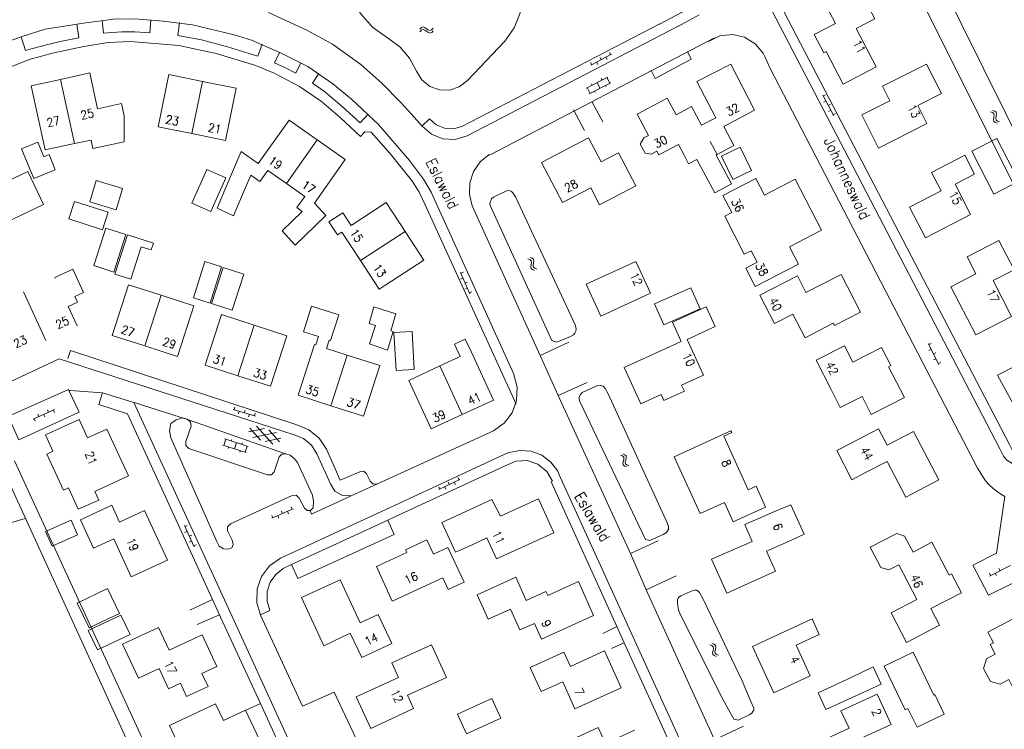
# Model space of a CAD drawing. Header units: metres. Extents: x 189705 to 199106, y 581686 to 588448.
# Tile 186 of 256: x 194724 to 194909, y 583724 to 583858. Entities that reach past the tile are written whole.
import ezdxf

# ---------------------------------------------------------------- set-up
doc = ezdxf.new("R2010")
doc.units = ezdxf.units.M
doc.layers.add('B-WA-OG-GBKN-G', color=7, linetype='Continuous', lineweight=18)
doc.styles.add('Style-STANDARD', font='STANDARD.shx')

msp = doc.modelspace()

# ---------------------------------------------------------------- linework, layer by layer
at = {"layer": 'B-WA-OG-GBKN-G'}
for p, q in [((194798.961, 583856.007), (194799.255, 583856.289)), ((194798.987, 583855.511), (194799.283, 583855.791)), ((194799.255, 583856.289), (194799.557, 583856.415)), ((194799.283, 583855.791), (194799.587, 583855.915)), ((194799.557, 583856.415), (194799.883, 583856.323)), ((194799.587, 583855.915), (194799.901, 583855.827)), ((194799.883, 583856.323), (194800.207, 583856.077)), ((194799.901, 583855.827), (194800.235, 583855.581)), ((194800.207, 583856.077), (194800.533, 583855.831)), ((194800.235, 583855.581), (194800.559, 583855.333)), ((194800.533, 583855.831), (194800.849, 583855.739)), ((194800.559, 583855.333), (194800.875, 583855.241)), ((194800.849, 583855.739), (194801.161, 583855.865)), ((194800.875, 583855.241), (194801.187, 583855.369)), ((194801.161, 583855.865), (194801.457, 583856.147)), ((194801.187, 583855.369), (194801.483, 583855.651)), ((194834.665, 583851.604), (194834.899, 583851.162)), ((194831.13, 583849.733), (194831.364, 583849.291)), ((194831.187, 583849.197), (194835.076, 583851.256)), ((194832.248, 583849.759), (194832.482, 583849.317)), ((194832.898, 583850.668), (194833.132, 583850.226)), ((194834.016, 583850.694), (194834.25, 583850.252)), ((194834.389, 583846.964), (194830.29, 583844.876)), ((194834.934, 583845.895), (194830.835, 583843.807)), ((194832.884, 583844.851), (194832.339, 583845.92)), ((194833.273, 583846.396), (194833.137, 583846.663)), ((194834.755, 583845.804), (194834.211, 583846.874)), ((194831.013, 583843.898), (194830.468, 583844.967)), ((194831.404, 583845.443), (194831.268, 583845.711)), ((194831.996, 583844.062), (194831.86, 583844.329)), ((194834.043, 583845.105), (194833.907, 583845.372)), ((194874.86, 583843.558), (194876.91, 583839.664)), ((194875.396, 583843.614), (194874.953, 583843.381)), ((194875.419, 583842.496), (194874.977, 583842.263)), ((194876.328, 583841.844), (194875.885, 583841.611)), ((194876.351, 583840.726), (194875.909, 583840.493)), ((194906.433, 583840.412), (194906.819, 583840.282)), ((194906.859, 583840.667), (194907.246, 583840.54)), ((194907.246, 583840.54), (194907.498, 583840.332)), ((194907.498, 583840.332), (194907.57, 583840)), ((194877.259, 583840.074), (194876.817, 583839.841)), ((194906.819, 583840.282), (194907.07, 583840.071)), ((194907.078, 583839.342), (194907.011, 583838.94)), ((194907.011, 583838.94), (194907.077, 583838.617)), ((194907.07, 583840.071), (194907.14, 583839.752)), ((194907.077, 583838.617), (194907.337, 583838.402)), ((194907.14, 583839.752), (194907.078, 583839.342)), ((194907.504, 583839.599), (194907.439, 583839.196)), ((194907.439, 583839.196), (194907.505, 583838.873)), ((194907.57, 583840), (194907.504, 583839.599)), ((194907.505, 583838.873), (194907.763, 583838.657)), ((194907.763, 583838.657), (194908.15, 583838.527)), ((194907.337, 583838.402), (194907.724, 583838.272)), ((194819.307, 583812.705), (194819.691, 583812.569)), ((194819.691, 583812.569), (194819.94, 583812.355)), ((194819.737, 583812.954), (194820.122, 583812.821)), ((194820.122, 583812.821), (194820.372, 583812.61)), ((194820.372, 583812.61), (194820.438, 583812.278)), ((194819.939, 583811.626), (194819.866, 583811.225)), ((194819.866, 583811.225), (194819.928, 583810.902)), ((194819.928, 583810.902), (194820.184, 583810.682)), ((194820.005, 583812.036), (194819.939, 583811.626)), ((194819.94, 583812.355), (194820.005, 583812.036)), ((194820.184, 583810.682), (194820.57, 583810.547)), ((194820.367, 583811.877), (194820.297, 583811.475)), ((194820.297, 583811.475), (194820.359, 583811.152)), ((194820.359, 583811.152), (194820.614, 583810.932)), ((194820.438, 583812.278), (194820.367, 583811.877)), ((194820.614, 583810.932), (194821, 583810.797)), ((194806.633, 583810.176), (194808.358, 583806.128)), ((194807.104, 583809.072), (194806.644, 583808.876)), ((194807.172, 583810.188), (194806.712, 583809.992)), ((194807.888, 583807.232), (194807.428, 583807.036)), ((194807.956, 583808.348), (194807.496, 583808.152)), ((194808.74, 583806.508), (194808.28, 583806.312)), ((194894.729, 583796.751), (194896.722, 583792.827)), ((194895.266, 583796.799), (194894.82, 583796.572)), ((194895.273, 583795.681), (194894.827, 583795.454)), ((194896.171, 583795.015), (194895.725, 583794.789)), ((194896.178, 583793.897), (194895.732, 583793.671)), ((194897.077, 583793.232), (194896.631, 583793.006)), ((194764.123, 583784.789), (194763.979, 583784.31)), ((194730.114, 583784.323), (194726.106, 583782.506)), ((194727.199, 583783.001), (194726.993, 583783.457)), ((194728.316, 583782.959), (194728.11, 583783.414)), ((194729.021, 583783.827), (194728.814, 583784.283)), ((194730.138, 583783.785), (194729.931, 583784.24)), ((194763.787, 583784.368), (194767.999, 583783.096)), ((194764.936, 583784.021), (194764.791, 583783.543)), ((194766.038, 583784.211), (194765.893, 583783.732)), ((194766.851, 583783.443), (194766.706, 583782.964)), ((194767.952, 583783.633), (194767.808, 583783.154)), ((194726.495, 583782.133), (194726.288, 583782.588)), ((194771.287, 583777.837), (194768.184, 583781.227)), ((194766.688, 583780.1), (194769.667, 583780.759)), ((194768.974, 583778.568), (194766.915, 583780.818)), ((194767.49, 583779.036), (194771.979, 583780.03)), ((194772.553, 583778.248), (194770.491, 583780.499)), ((194766.247, 583776.239), (194761.867, 583777.642)), ((194762.057, 583777.581), (194762.423, 583778.724)), ((194766.613, 583777.382), (194762.233, 583778.785)), ((194762.87, 583777.006), (194762.962, 583777.291)), ((194763.423, 583778.404), (194763.515, 583778.689)), ((194764.057, 583776.941), (194764.423, 583778.083)), ((194765.421, 583777.764), (194765.513, 583778.049)), ((194766.057, 583776.3), (194766.423, 583777.443)), ((194769.8, 583778.307), (194772.779, 583778.965)), ((194765.059, 583776.305), (194765.15, 583776.59)), ((194836.757, 583775.757), (194837.13, 583775.594)), ((194837.13, 583775.594), (194837.363, 583775.362)), ((194837.204, 583775.975), (194837.578, 583775.814)), ((194837.578, 583775.814), (194837.812, 583775.585)), ((194837.812, 583775.585), (194837.854, 583775.249)), ((194837.308, 583774.635), (194837.206, 583774.24)), ((194837.206, 583774.24), (194837.245, 583773.913)), ((194837.245, 583773.913), (194837.484, 583773.676)), ((194837.404, 583775.039), (194837.308, 583774.635)), ((194837.363, 583775.362), (194837.404, 583775.039)), ((194837.484, 583773.676), (194837.859, 583773.513)), ((194837.754, 583774.855), (194837.655, 583774.458)), ((194837.655, 583774.458), (194837.693, 583774.132)), ((194837.693, 583774.132), (194837.931, 583773.893)), ((194837.854, 583775.249), (194837.754, 583774.855)), ((194837.931, 583773.893), (194838.306, 583773.731)), ((194802.564, 583769.252), (194806.522, 583771.176)), ((194804.324, 583770.664), (194804.543, 583770.214)), ((194805.442, 583770.651), (194805.661, 583770.202)), ((194806.123, 583771.538), (194806.342, 583771.088)), ((194802.526, 583769.789), (194802.744, 583769.34)), ((194803.644, 583769.777), (194803.862, 583769.327)), ((194771.063, 583764.4), (194771.265, 583763.942)), ((194771.082, 583763.861), (194775.107, 583765.639)), ((194772.18, 583764.346), (194772.382, 583763.889)), ((194772.893, 583765.207), (194773.095, 583764.75)), ((194774.01, 583765.154), (194774.212, 583764.697)), ((194774.723, 583766.015), (194774.924, 583765.558)), ((194754.612, 583762.461), (194756.438, 583758.457)), ((194755.15, 583762.486), (194754.695, 583762.279)), ((194755.11, 583761.369), (194754.655, 583761.161)), ((194755.98, 583760.666), (194755.525, 583760.459)), ((194755.94, 583759.549), (194755.485, 583759.342)), ((194756.81, 583758.847), (194756.355, 583758.639)), ((194906.241, 583753.483), (194906.465, 583753.036)), ((194906.286, 583752.946), (194910.218, 583754.921)), ((194907.359, 583753.485), (194907.583, 583753.038)), ((194908.028, 583754.38), (194908.252, 583753.934)), ((194854.051, 583740.257), (194854.43, 583740.107)), ((194853.611, 583740.026), (194853.989, 583739.874)), ((194853.989, 583739.874), (194854.229, 583739.649)), ((194854.195, 583738.921), (194854.105, 583738.523)), ((194854.105, 583738.523), (194854.153, 583738.198)), ((194854.28, 583739.327), (194854.195, 583738.921)), ((194854.229, 583739.649), (194854.28, 583739.327)), ((194854.43, 583740.107), (194854.671, 583739.885)), ((194854.634, 583739.153), (194854.547, 583738.755)), ((194854.547, 583738.755), (194854.595, 583738.429)), ((194854.595, 583738.429), (194854.84, 583738.198)), ((194854.723, 583739.551), (194854.634, 583739.153)), ((194854.671, 583739.885), (194854.723, 583739.551)), ((194854.153, 583738.198), (194854.4, 583737.968)), ((194854.4, 583737.968), (194854.779, 583737.816)), ((194854.84, 583738.198), (194855.219, 583738.047))]:
    msp.add_line(p, q, dxfattribs=at)
at = {"layer": 'B-WA-OG-GBKN-G', "flags": 128}
for points in [[(194885.771, 583876.797), (194884.077, 583880.433), (194883.937, 583881.172), (194884.125, 583881.779), (194884.768, 583882.303), (194885.666, 583882.796), (194886.969, 583883.258), (194887.576, 583883.096), (194888.004, 583882.809), (194888.427, 583882.269), (194934.332, 583789.724), (194934.924, 583788.647), (194935.339, 583787.573), (194935.204, 583787.118), (194935.02, 583786.714), (194934.608, 583786.39), (194934.044, 583786.094), (194933.071, 583785.602), (194932.585, 583785.407), (194932.127, 583785.389), (194931.519, 583785.526), (194931.147, 583786.065), (194885.771, 583876.797)], [(194811.343, 583874.771), (194813.825, 583872.993), (194815.854, 583870.711), (194817.33, 583868.039), (194818.181, 583865.107), (194818.365, 583862.059), (194817.872, 583859.046), (194816.728, 583856.216), (194814.988, 583853.707)], [(194793.031, 583854.223), (194790.13, 583856.277), (194787.756, 583858.922), (194786.029, 583862.029), (194785.034, 583865.441), (194784.82, 583868.989)], [(194862.887, 583868.343), (194862.94, 583868.171), (194910.048, 583777.717), (194910.614, 583776.615), (194911.041, 583776.303), (194911.722, 583775.987), (194912.454, 583775.695), (194913.137, 583775.506), (194913.922, 583775.315), (194914.94, 583775.401), (194915.193, 583775.371), (194916.162, 583775.559), (194917.697, 583776.194), (194976.649, 583805.937), (194970.579, 583818.137)], [(194861.125, 583867.54), (194908.231, 583776.933), (194908.869, 583775.55), (194909.517, 583774.777), (194910.172, 583774.385), (194911.48, 583773.576), (194912.289, 583773.334), (194913.506, 583773.187), (194914.394, 583773.122), (194915.668, 583773.305), (194917.41, 583774.166), (194975.08, 583803.217), (194975.772, 583803.562), (194976.442, 583804.11), (194976.598, 583804.336), (194977.686, 583805.615), (194978.483, 583806.996)], [(194884.92, 583848.902), (194881.131, 583856.082), (194884.681, 583857.956), (194883.557, 583860.086), (194884.444, 583860.554), (194882.708, 583863.874), (194875.615, 583860.155), (194877.242, 583857.051), (194873.252, 583854.959), (194875.056, 583851.519), (194875.508, 583851.756), (194878.716, 583845.638), (194884.92, 583848.902)], [(194770.436, 583859.158), (194777.65, 583855.776), (194782.517, 583853.131), (194787.818, 583849.324), (194791.781, 583845.806), (194795.334, 583842.232), (194797.382, 583839.95)], [(194844.115, 583856.917), (194850.493, 583860.322)], [(194816.679, 583790.972), (194801.091, 583825.305), (194799.64, 583827.698), (194797.001, 583831.225), (194791.168, 583838.035), (194786.102, 583842.789), (194782.599, 583845.667), (194777.842, 583848.935), (194772.739, 583851.553), (194767.234, 583853.931), (194763.996, 583854.905), (194756.166, 583856.778), (194750.636, 583857.501), (194745.273, 583857.923), (194741.253, 583857.851), (194735.588, 583857.126), (194728.364, 583855.962), (194724.045, 583854.599), (194719.076, 583852.818), (194684.793, 583837.223)], [(194739.093, 583857.607), (194739.377, 583855.207), (194740.958, 583855.354), (194742.805, 583855.465), (194745.267, 583855.473), (194748.1, 583855.325), (194748.305, 583857.72)], [(194769.28, 583853.154), (194768.435, 583850.927), (194762.706, 583852.668), (194757.814, 583853.968), (194753.39, 583854.782), (194753.716, 583857.218)], [(194847.704, 583856.565), (194851.584, 583858.692)], [(194723.845, 583854.529), (194724.707, 583851.971), (194726.012, 583852.339), (194728.635, 583853.056), (194731.492, 583853.73), (194734.741, 583854.358), (194734.366, 583856.952)], [(194806.895, 583837.665), (194844.165, 583857.012)], [(194807.86, 583835.914), (194847.717, 583856.642)], [(194817.081, 583785.315), (194799.969, 583822.922), (194798.802, 583825.269), (194797.589, 583827.265), (194793.551, 583832.291), (194789.799, 583836.567), (194788.581, 583836.644), (194787.762, 583835.788), (194783.958, 583839.323), (194780.446, 583842.346), (194776.309, 583845.201), (194771.5, 583847.717), (194768.087, 583849.126), (194760.618, 583851.392), (194753.552, 583852.928), (194744.456, 583853.662), (194740.238, 583853.497), (194735.658, 583852.747), (194730.04, 583851.54), (194725.396, 583850.282), (194718.445, 583847.499), (194707.772, 583842.648), (194698.067, 583837.98), (194699.995, 583833.845)], [(194793.031, 583854.223), (194795.232, 583852.575), (194797.03, 583850.495), (194798.343, 583848.079)], [(194807.92, 583846.3), (194814.988, 583853.707)], [(194812.088, 583832.224), (194854.47, 583854.325)], [(194853.36, 583853.69), (194855.485, 583854.7), (194857.822, 583854.969), (194860.12, 583854.466), (194862.132, 583853.246), (194863.64, 583851.44)], [(194776.551, 583849.62), (194775.603, 583847.714), (194773.667, 583848.69), (194771.609, 583849.667), (194772.547, 583851.621)], [(194849.41, 583851.64), (194850.04, 583850.33), (194843.31, 583846.71), (194842.61, 583848.05)], [(194863.64, 583851.44), (194863.95, 583850.85)], [(194911.287, 583759.999), (194914.584, 583753.575), (194906.105, 583749.367), (194903.097, 583755.007), (194907.555, 583757.273), (194909.126, 583767.947), (194908.397, 583768.416), (194907.719, 583768.91), (194906.966, 583769.482), (194906.139, 583770.181), (194905.516, 583770.928), (194904.03, 583773.265), (194864.81, 583848.826), (194863.95, 583850.85)], [(194736.791, 583847.769), (194731.271, 583846.536)], [(194733.929, 583834.446), (194737.045, 583835.107), (194737.381, 583833.522), (194743.279, 583834.775), (194743.262, 583839.674), (194742.774, 583841.973), (194738.225, 583841.008), (194736.791, 583847.769)], [(194807.92, 583846.3), (194806.397, 583845.115), (194804.567, 583844.503), (194802.638, 583844.531), (194800.827, 583845.197), (194799.339, 583846.426), (194798.343, 583848.079)], [(194854.95, 583832.394), (194858.127, 583834.044), (194856.234, 583837.64), (194862.024, 583840.698), (194857.53, 583849.396), (194851.164, 583846.12), (194854.683, 583839.299), (194852.02, 583837.892)], [(194895.841, 583846.575), (194894.394, 583849.396), (194886.077, 583845.243), (194887.462, 583842.468), (194882.224, 583839.852), (194885.371, 583833.599), (194894.464, 583838.194), (194892.753, 583841.58)], [(194731.271, 583846.536), (194725.747, 583845.303)], [(194731.271, 583846.536), (194733.929, 583834.446)], [(194758.023, 583846.141), (194751.675, 583847.424), (194749.691, 583837.586), (194756.033, 583836.304)], [(194758.023, 583846.141), (194764.365, 583844.86), (194762.377, 583835.022), (194756.033, 583836.304)], [(194756.033, 583836.304), (194758.023, 583846.141)], [(194789.239, 583839.974), (194787.735, 583838.347), (194784.351, 583841.42), (194781.028, 583844.235), (194778.712, 583845.827), (194779.919, 583847.647)], [(194895.841, 583846.575), (194897.223, 583843.839), (194892.753, 583841.58)], [(194725.747, 583845.303), (194728.413, 583833.275), (194733.929, 583834.446)], [(194831.44, 583842.25), (194833.41, 583838.53)], [(194852.02, 583837.892), (194850.156, 583841.39), (194847.252, 583839.842), (194845.56, 583843.019), (194839.887, 583839.996), (194842.027, 583835.981)], [(194827.91, 583840.78), (194829.99, 583836.89)], [(194768.534, 583830.67), (194774.321, 583838.867), (194779.606, 583835.136)], [(194799.38, 583837.725), (194797.382, 583839.95)], [(194799.343, 583837.738), (194800.809, 583839.125)], [(194800.809, 583839.125), (194802.049, 583837.988), (194803.596, 583837.326), (194805.274, 583837.214), (194806.895, 583837.665)], [(194807.86, 583835.914), (194805.631, 583835.222), (194803.299, 583835.316), (194801.132, 583836.183), (194799.38, 583837.725)], [(194779.606, 583835.136), (194773.82, 583826.94)], [(194779.606, 583835.136), (194784.892, 583831.405), (194779.125, 583823.235)], [(194839.663, 583826.477), (194836.405, 583832.693), (194833.119, 583830.97), (194830.75, 583835.49), (194821.88, 583830.85), (194825.83, 583823.32), (194831.161, 583826.101), (194832.82, 583822.92), (194839.663, 583826.477)], [(194842.027, 583835.981), (194841.182, 583835.53), (194840.443, 583834.343), (194841.373, 583832.599), (194842.552, 583832.47), (194843.6, 583833.029)], [(194853.639, 583834.853), (194854.95, 583832.394)], [(194907.098, 583824.903), (194902.933, 583832.98), (194907.654, 583835.415), (194911.819, 583827.338), (194907.098, 583824.903)], [(194726.22, 583827.842), (194723.942, 583833.471), (194727.007, 583834.711), (194728.121, 583831.957), (194729.115, 583832.359), (194730.278, 583829.484), (194726.22, 583827.842)], [(194762.215, 583825.709), (194765.275, 583832.972), (194768.534, 583830.67)], [(194843.6, 583833.029), (194843.989, 583832.299), (194847.652, 583834.251), (194848.727, 583832.235)], [(194859.279, 583833.775), (194861.447, 583829.386), (194857.918, 583827.643), (194855.75, 583832.032), (194859.279, 583833.775)], [(194808.835, 583822.718), (194808.303, 583824.859), (194808.382, 583827.063), (194809.067, 583829.16), (194810.305, 583830.986), (194811.998, 583832.399)], [(194848.727, 583832.235), (194849.59, 583830.616), (194851.165, 583831.456), (194854.519, 583825.163), (194857.679, 583826.847), (194854.79, 583832.267), (194854.95, 583832.394)], [(194903.442, 583828.665), (194901.617, 583832.246), (194895.355, 583829.013), (194897.149, 583825.539), (194891.216, 583822.477), (194894.21, 583816.678), (194902.709, 583821.078), (194899.777, 583826.78), (194903.442, 583828.665)], [(194759.564, 583821.609), (194756.026, 583823.179), (194758.865, 583829.576), (194762.404, 583828.006), (194759.564, 583821.609)], [(194765.393, 583824.37), (194767.126, 583828.483), (194768.85, 583827.266), (194770.349, 583829.39), (194773.82, 583826.94)], [(194725.146, 583829.144), (194728.069, 583822.935), (194719.234, 583818.775), (194716.358, 583824.883), (194718.273, 583825.784), (194719.866, 583822.399), (194721.734, 583823.279), (194720.095, 583826.765), (194725.146, 583829.144)], [(194741.735, 583821.938), (194736.772, 583823.474), (194738.015, 583827.489), (194742.978, 583825.953), (194741.735, 583821.938)], [(194868.596, 583815), (194874.592, 583818.099), (194869.68, 583827.706), (194863.872, 583824.715), (194862.26, 583827.845), (194856.043, 583824.643), (194857.7, 583821.423)], [(194762.215, 583825.709), (194760.762, 583822.245), (194763.884, 583820.824), (194765.393, 583824.37)], [(194773.82, 583826.94), (194777.293, 583824.489), (194775.794, 583822.365), (194776.799, 583821.656)], [(194812.268, 583822.639), (194812.147, 583823.022), (194812.205, 583823.453), (194812.336, 583823.731), (194812.443, 583824.034), (194812.803, 583824.308), (194815.262, 583825.538), (194815.67, 583825.608), (194815.948, 583825.527), (194816.251, 583825.421), (194816.501, 583825.137), (194816.997, 583824.417), (194828.265, 583800.166), (194828.335, 583799.81), (194828.381, 583799.478), (194828.324, 583799.123), (194828.139, 583798.694), (194827.906, 583798.419), (194827.367, 583798.097), (194824.733, 583797.047), (194823.848, 583797.316), (194812.268, 583822.639)], [(194739.195, 583818.192), (194732.866, 583820.239), (194733.935, 583823.543), (194740.264, 583821.496), (194739.195, 583818.192)], [(194779.125, 583823.235), (194781.267, 583820.903), (194775.505, 583815.307), (194773.043, 583817.988), (194776.799, 583821.656)], [(194786.005, 583819.008), (194792.636, 583823.32), (194796.166, 583817.901)], [(194808.835, 583822.718), (194821.62, 583794.518), (194827.01, 583797.048)], [(194786.005, 583819.008), (194784.457, 583821.388), (194781.841, 583819.687), (194783.444, 583817.223), (194784.277, 583817.764)], [(194857.7, 583821.423), (194856.383, 583820.748), (194860.055, 583813.575), (194861.386, 583814.257)], [(194741.326, 583810.24), (194737.538, 583811.459), (194739.805, 583818.498), (194743.593, 583817.279), (194741.326, 583810.24)], [(194744.548, 583808.897), (194741.516, 583809.864), (194743.872, 583817.253), (194748.766, 583815.692), (194748.359, 583814.414), (194746.496, 583815.008), (194744.548, 583808.897)], [(194787.753, 583812.427), (194784.277, 583817.764)], [(194796.166, 583817.901), (194799.698, 583812.48), (194791.287, 583807.001), (194787.753, 583812.427)], [(194796.166, 583817.901), (194787.753, 583812.427)], [(194868.596, 583815), (194870.284, 583811.731)], [(194910.906, 583810.67), (194908.031, 583816.163), (194902.057, 583813.096), (194903.698, 583809.9), (194898.949, 583807.462), (194903.678, 583798.402), (194910.404, 583801.878), (194906.924, 583808.612), (194910.906, 583810.67)], [(194861.386, 583814.257), (194862.507, 583812.078), (194860.348, 583810.962), (194862.13, 583807.515), (194870.284, 583811.731)], [(194732.703, 583803.769), (194734.478, 583804.586), (194733.986, 583805.655), (194735.598, 583806.398), (194733.596, 583810.745), (194730.209, 583809.185)], [(194759.491, 583804.387), (194756.32, 583805.379), (194758.455, 583812.2), (194761.625, 583811.208), (194759.491, 583804.387)], [(194763.638, 583803.036), (194759.71, 583804.299), (194761.888, 583811.075), (194765.816, 583809.812), (194763.638, 583803.036)], [(194839.65, 583812.24), (194830.29, 583807.97), (194833.04, 583801.94)], [(194833.04, 583801.94), (194842.403, 583806.228), (194839.65, 583812.24)], [(194730.209, 583809.185), (194730.253, 583809.09)], [(194881.994, 583802.676), (194878.317, 583809.778), (194871.697, 583806.405), (194870.108, 583809.521), (194863, 583805.9), (194865.776, 583800.508), (194869.248, 583802.299), (194871.538, 583797.851), (194876.827, 583800.577), (194877.057, 583800.133), (194881.994, 583802.676)], [(194747.158, 583796.321), (194741.003, 583798.302), (194744.073, 583807.853), (194750.229, 583805.872)], [(194844.917, 583800.264), (194843.149, 583804.256), (194849.995, 583807.288), (194851.763, 583803.296), (194844.917, 583800.264)], [(194728.532, 583797.364), (194724.331, 583806.482)], [(194750.229, 583805.872), (194756.385, 583803.891), (194753.312, 583794.341), (194747.158, 583796.321)], [(194747.158, 583796.321), (194750.229, 583805.872)], [(194732.703, 583803.769), (194734.405, 583800.072)], [(194781.365, 583795.855), (194781.867, 583797.416), (194782.125, 583797.333), (194783.687, 583802.189), (194778.582, 583803.83), (194777.024, 583798.985), (194779.893, 583798.062), (194779.388, 583796.491)], [(194790.281, 583803.672), (194794.418, 583802.354), (194793.485, 583799.167), (194793.924, 583799.021), (194792.862, 583795.541), (194789.494, 583796.731), (194790.592, 583800.138), (194789.403, 583800.522), (194790.281, 583803.672)], [(194854.591, 583799.961), (194852.89, 583803.69), (194846.52, 583800.78), (194848.18, 583797.17), (194837.45, 583792.26), (194840.56, 583785.43), (194844.408, 583787.185), (194844.935, 583786.029), (194848.797, 583787.78), (194848.266, 583788.945), (194852.387, 583790.825), (194849.317, 583797.555), (194854.591, 583799.961)], [(194764.702, 583790.69), (194758.548, 583792.673), (194761.623, 583802.215), (194767.775, 583800.227)], [(194767.775, 583800.227), (194773.927, 583798.239), (194770.855, 583788.707), (194764.702, 583790.69)], [(194764.702, 583790.69), (194767.775, 583800.227)], [(194916.8, 583795.44), (194921.69, 583797.97), (194919.85, 583801.11), (194912.77, 583797.42), (194914.42, 583794.22), (194907.75, 583790.78), (194911.08, 583784.74), (194915.353, 583786.929)], [(194794.477, 583791.681), (194794.062, 583798.815), (194797.487, 583799.023), (194797.921, 583791.89), (194794.477, 583791.681)], [(194782.214, 583785.051), (194776.061, 583787.033), (194779.135, 583796.572)], [(194779.135, 583796.572), (194779.388, 583796.491)], [(194781.365, 583795.855), (194785.283, 583794.595)], [(194802.723, 583792.534), (194806.584, 583794.333), (194805.495, 583796.67), (194807.506, 583797.607), (194808.604, 583795.233)], [(194882.256, 583786.809), (194884.002, 583783.404), (194890.23, 583786.608), (194887.247, 583792.405), (194887.698, 583792.638), (194885.943, 583796.01), (194880.521, 583793.233), (194878.924, 583796.356), (194873.582, 583793.619), (194876.422, 583788.082)], [(194722.616, 583774.654), (194787.094, 583634.548), (194787.656, 583633.166), (194787.7, 583632.759), (194787.596, 583632.557), (194787.314, 583632.409), (194787.058, 583632.337), (194786.574, 583632.244), (194786.09, 583632.15), (194785.504, 583632.083), (194784.998, 583632.218), (194784.723, 583632.477), (194784.575, 583632.784), (194710.037, 583795.7)], [(194732.631, 583793.974), (194733.146, 583795.462), (194775.776, 583781.457)], [(194785.283, 583794.595), (194791.444, 583792.616), (194788.367, 583783.068), (194782.214, 583785.051)], [(194785.283, 583794.595), (194782.214, 583785.051)], [(194808.604, 583795.233), (194812.817, 583786.126), (194806.934, 583783.404)], [(194821.62, 583794.518), (194825.036, 583786.995)], [(194717.607, 583787.572), (194731.037, 583793.895)], [(194731.037, 583793.895), (194775.269, 583779.58)], [(194802.723, 583792.534), (194796.863, 583789.805)], [(194806.934, 583783.404), (194802.723, 583792.534)], [(194812.834, 583780.333), (194814.847, 583781.767), (194816.343, 583783.735), (194817.184, 583786.059), (194817.295, 583788.529), (194816.666, 583790.919)], [(194806.934, 583783.404), (194801.062, 583780.688), (194796.863, 583789.805)], [(194843.821, 583759.586), (194838.615, 583757.195), (194825.036, 583786.995), (194830.469, 583789.455)], [(194829.074, 583785.87), (194828.979, 583786.278), (194828.986, 583786.736), (194829.222, 583787.164), (194829.532, 583787.515), (194832.323, 583788.791), (194832.985, 583788.856), (194833.465, 583788.722), (194833.915, 583788.231), (194834.211, 583787.718), (194834.433, 583787.283), (194845.596, 583762.881), (194845.79, 583762.319), (194845.782, 583761.785), (194845.441, 583761.155), (194844.799, 583760.759), (194842.291, 583759.656), (194841.482, 583759.873), (194829.074, 583785.87)], [(194719.938, 583782.415), (194732.756, 583788.115), (194732.88, 583787.78)], [(194721.41, 583783.07), (194723.43, 583778.61), (194734.78, 583783.81), (194732.88, 583787.78), (194733.11, 583787.92)], [(194733.11, 583787.92), (194739.18, 583787.454)], [(194759.885, 583748.548), (194743.899, 583783.523), (194738.512, 583785.299), (194739.18, 583787.454), (194745.092, 583785.634), (194764.659, 583743.004), (194779.393, 583710.881)], [(194882.256, 583786.809), (194878.159, 583784.703), (194876.422, 583788.082)], [(194745.152, 583785.627), (194755.386, 583782.402), (194773.669, 583775.978)], [(194734.77, 583782.47), (194728.432, 583779.553), (194729.851, 583776.468)], [(194734.77, 583782.47), (194736.38, 583778.98), (194740.02, 583780.66), (194744.1, 583771.82)], [(194752.035, 583778.991), (194751.786, 583780.349), (194752.028, 583781.708)], [(194752.028, 583781.708), (194753.052, 583782.367), (194754.25, 583782.737), (194755.126, 583782.494)], [(194754.874, 583778.32), (194755.87, 583781.226)], [(194755.126, 583782.494), (194755.761, 583782.014), (194755.87, 583781.226)], [(194775.776, 583781.457), (194778.08, 583780.519), (194780.005, 583778.944), (194781.381, 583776.871)], [(194779.573, 583775.971), (194778.539, 583777.604), (194777.058, 583778.847), (194775.269, 583779.58)], [(194790.963, 583770.356), (194812.834, 583780.333)], [(194857.56, 583780.3), (194846.89, 583775.4), (194851.74, 583764.75)], [(194851.74, 583764.75), (194856.334, 583766.839), (194857.996, 583763.184), (194864.094, 583765.957), (194862.307, 583769.886), (194860.794, 583769.198), (194856.193, 583779.315), (194857.697, 583779.999), (194857.56, 583780.3)], [(194882.913, 583772.443), (194886.983, 583774.564), (194890.487, 583767.839), (194896.698, 583771.075), (194891.966, 583780.212), (194887.002, 583777.62), (194885.38, 583780.726), (194880.071, 583777.954)], [(194752.035, 583778.991), (194760.73, 583759.47)], [(194754.874, 583778.32), (194754.869, 583777.545), (194755.439, 583777.021)], [(194882.913, 583772.443), (194880.339, 583771.115), (194877.497, 583776.626), (194880.071, 583777.954)], [(194732.78, 583769.603), (194731.835, 583769.17), (194728.717, 583775.946), (194729.851, 583776.468)], [(194755.439, 583777.021), (194770.247, 583772.001)], [(194772.434, 583775.4), (194772.957, 583775.929), (194773.697, 583776.013)], [(194772.713, 583756.306), (194795.948, 583767.087), (194814.994, 583775.916)], [(194773.697, 583776.013), (194774.525, 583775.717)], [(194774.525, 583775.717), (194775.298, 583775.134), (194775.903, 583774.379)], [(194779.573, 583775.971), (194782.105, 583770.337)], [(194781.381, 583776.871), (194783.978, 583771.029), (194787.641, 583772.587)], [(194815.71, 583776.23), (194814.994, 583775.916)], [(194815.71, 583776.23), (194817.807, 583776.643), (194819.937, 583776.466), (194821.937, 583775.713), (194823.655, 583774.442), (194824.96, 583772.75)], [(194771.549, 583772.605), (194772.434, 583775.4)], [(194775.903, 583774.379), (194778.71, 583768.189)], [(194792.932, 583763.509), (194794.25, 583764.118), (194815.052, 583773.724)], [(194823.936, 583770.812), (194822.867, 583772.674), (194821.201, 583774.03), (194819.161, 583774.699), (194817.016, 583774.592), (194815.052, 583773.724)], [(194737.769, 583768.907), (194744.1, 583771.82)], [(194770.247, 583772.001), (194771.03, 583772.017), (194771.549, 583772.605)], [(194787.641, 583772.587), (194788.378, 583772.708), (194788.941, 583772.216)], [(194788.941, 583772.216), (194789.613, 583770.853)], [(194824.96, 583772.75), (194825.228, 583772.027)], [(194825.228, 583772.027), (194846.268, 583725.87), (194864.776, 583684.88)], [(194786.009, 583768.097), (194784.38, 583768.143), (194782.967, 583768.954), (194782.105, 583770.337)], [(194786.009, 583768.097), (194790.963, 583770.356)], [(194789.613, 583770.853), (194790.174, 583770.294), (194790.963, 583770.356)], [(194836.051, 583743.433), (194823.67, 583770.688), (194823.929, 583770.833)], [(194737.769, 583768.907), (194738.494, 583767.273), (194734.582, 583765.539), (194732.78, 583769.603)], [(194763.276, 583762.813), (194774.89, 583768.135)], [(194776.23, 583767.663), (194775.664, 583768.195), (194774.89, 583768.135)], [(194778.306, 583765.258), (194778.575, 583764.6), (194786.009, 583768.097)], [(194778.71, 583768.189), (194778.956, 583766.999), (194778.863, 583765.787)], [(194746.03, 583764.78), (194742.395, 583763.107), (194740.927, 583766.297), (194735.02, 583763.578), (194737.484, 583758.226), (194741.3, 583759.982), (194744.604, 583752.803), (194751.42, 583755.94)], [(194776.23, 583767.663), (194777.22, 583765.731)], [(194808.68, 583758.81), (194811.586, 583760.133), (194813.372, 583756.21), (194824.18, 583761.13), (194821.29, 583767.5), (194814.13, 583764.24), (194812.51, 583767.41), (194806.11, 583764.45)], [(194866.493, 583765.419), (194868.819, 583766.365), (194871.37, 583760.842), (194868.984, 583759.736)], [(194746.03, 583764.78), (194747.12, 583765.28), (194751.42, 583755.94)], [(194778.863, 583765.787), (194778.393, 583765.306), (194777.721, 583765.283), (194777.22, 583765.731)], [(194806.11, 583764.45), (194803.098, 583763.057), (194805.7, 583757.432), (194808.68, 583758.81)], [(194853.89, 583756.12), (194861.567, 583759.485), (194860.179, 583762.651), (194866.493, 583765.419)], [(194722.397, 583711.044), (194704.159, 583757.76), (194724.639, 583763.785)], [(194729.686, 583758.605), (194728.474, 583761.344), (194733.271, 583763.466), (194734.483, 583760.727), (194729.686, 583758.605)], [(194763.276, 583762.813), (194762.755, 583762.242), (194762.75, 583761.468)], [(194774.799, 583755.132), (194775.99, 583752.51), (194794.14, 583760.79), (194792.932, 583763.509)], [(194774.799, 583755.132), (194792.932, 583763.509)], [(194762.75, 583761.468), (194763.599, 583759.691), (194763.825, 583758.937)], [(194892.593, 583748.527), (194889.161, 583755.094), (194887.3, 583754.122), (194885.798, 583754.598), (194883.807, 583758.409), (194888.806, 583760.966), (194890.274, 583760.483), (194891.863, 583757.482), (194895.42, 583759.32)], [(194762.919, 583758.054), (194761.962, 583758.092), (194761.157, 583758.613), (194760.73, 583759.47)], [(194763.825, 583758.937), (194763.557, 583758.306), (194762.919, 583758.054)], [(194800.29, 583759.8), (194796.25, 583757.93), (194796.51, 583757.38), (194790.77, 583754.75), (194793.77, 583748.24)], [(194793.77, 583748.24), (194803.293, 583752.63), (194804.307, 583750.43), (194807.278, 583751.8), (194804.25, 583758.37), (194801.548, 583757.107), (194800.29, 583759.8)], [(194868.984, 583759.736), (194864.275, 583757.672), (194865.944, 583753.865)], [(194892.593, 583748.527), (194887.739, 583746.005), (194890.638, 583740.445), (194896.822, 583743.722), (194895.205, 583746.827), (194900.974, 583749.811), (194899.105, 583753.357), (194898.643, 583753.118), (194895.42, 583759.32)], [(194838.615, 583757.195), (194841.611, 583750.386)], [(194768.967, 583745.591), (194768.233, 583748.003), (194768.287, 583750.523), (194769.123, 583752.902), (194770.66, 583754.901), (194772.743, 583756.321)], [(194773.234, 583754.409), (194774.799, 583755.132)], [(194853.89, 583756.12), (194856.81, 583749.73), (194865.944, 583753.865)], [(194773.234, 583754.409), (194771.809, 583753.281), (194770.775, 583751.786), (194770.223, 583750.054), (194770.2, 583748.237), (194770.71, 583746.492)], [(194783.92, 583752.25), (194776.67, 583748.91), (194780.85, 583739.82)], [(194780.85, 583739.82), (194785.865, 583742.176), (194788.007, 583737.617), (194793.668, 583740.276), (194791.102, 583745.737), (194787.726, 583744.15), (194783.92, 583752.25)], [(194822.712, 583750.038), (194819.015, 583748.36), (194817.024, 583752.75), (194809.756, 583749.453), (194811.838, 583744.841), (194816.03, 583746.732)], [(194816.03, 583746.732), (194817.798, 583742.82), (194820.528, 583744.053), (194821.864, 583741.096), (194831.7, 583745.54), (194828.82, 583751.92), (194823.046, 583749.301), (194822.712, 583750.038)], [(194859.942, 583724.664), (194854.48, 583722.124), (194841.611, 583750.386), (194847.273, 583753.022)], [(194736.658, 583743.192), (194734.419, 583747.88), (194740.128, 583750.608), (194742.368, 583745.92), (194736.658, 583743.192)], [(194847.962, 583745.916), (194847.694, 583746.607), (194847.553, 583747.321), (194847.462, 583747.957), (194847.47, 583748.491), (194847.655, 583748.895), (194848.093, 583749.243), (194850.37, 583750.248), (194850.753, 583750.318), (194851.057, 583750.288), (194851.41, 583750.13), (194851.66, 583749.846), (194852.325, 583748.59), (194859.673, 583733.247), (194861.311, 583729.307), (194861.85, 583728.103), (194861.844, 583727.697), (194861.712, 583727.419), (194861.504, 583727.143), (194861.016, 583726.795), (194858.917, 583725.838), (194858.106, 583726.004), (194856.082, 583729.646), (194847.962, 583745.916)], [(194759.885, 583748.548), (194755.64, 583746.55)], [(194761.199, 583745.674), (194759.885, 583748.548)], [(194768.957, 583745.636), (194770.71, 583746.492)], [(194738.213, 583739.06), (194736.497, 583742.723), (194742.661, 583745.61), (194744.376, 583741.948), (194738.213, 583739.06)], [(194757.01, 583743.82), (194761.199, 583745.674)], [(194768.917, 583728.929), (194761.42, 583745.192), (194761.199, 583745.674)], [(194768.967, 583745.591), (194776.87, 583728.427), (194782.827, 583731.097), (194790.167, 583715.514), (194784.023, 583712.804)], [(194861.599, 583739.671), (194872.832, 583744.876), (194874.178, 583741.973), (194869.825, 583739.955)], [(194905.936, 583742.403), (194911.775, 583745.482), (194913.505, 583742.206), (194914.123, 583742.533), (194917.539, 583736.103), (194910.458, 583732.357), (194909.877, 583733.454), (194908.251, 583732.594), (194906.441, 583733.118), (194905.155, 583735.549), (194905.727, 583737.365), (194907.353, 583738.225), (194906.374, 583740.075), (194906.994, 583740.403), (194905.936, 583742.403)], [(194751.721, 583739.017), (194749.742, 583743.289), (194742.978, 583740.156), (194745.958, 583733.725), (194749.843, 583735.525)], [(194836.051, 583743.433), (194833.41, 583742.15)], [(194837.435, 583740.385), (194836.051, 583743.433)], [(194757.897, 583734.63), (194760.7, 583735.93), (194757.93, 583741.91), (194751.721, 583739.017)], [(194835.03, 583739.3), (194837.435, 583740.385)], [(194862.852, 583684.333), (194842.635, 583728.943), (194837.435, 583740.385)], [(194797.78, 583727.999), (194796.635, 583730.492), (194803.967, 583733.86), (194801.136, 583740.024), (194793.684, 583736.601), (194794.942, 583733.862), (194786.97, 583730.2)], [(194836.91, 583731.92), (194833.76, 583738.85), (194827.317, 583735.914), (194826.072, 583738.645), (194819.72, 583735.75), (194821.79, 583731.21), (194825.88, 583733.061), (194828.184, 583727.971), (194836.91, 583731.92)], [(194861.599, 583739.671), (194865.62, 583730.97), (194872.51, 583734.16)], [(194869.825, 583739.955), (194872.51, 583734.16)], [(194890.899, 583728.041), (194890.364, 583727.784), (194886.432, 583735.976), (194891.89, 583738.595)], [(194891.89, 583738.595), (194895.763, 583730.527)], [(194749.843, 583735.525), (194751.6, 583731.71), (194753.864, 583732.76)], [(194757.897, 583734.63), (194759.075, 583732.125), (194754.974, 583730.276), (194753.864, 583732.76)], [(194880.33, 583733.897), (194884.378, 583735.831), (194885.872, 583732.605), (194881.79, 583730.74)], [(194873.98, 583730.96), (194880.33, 583733.897)], [(194873.98, 583730.96), (194875.44, 583727.8), (194881.79, 583730.74)], [(194786.97, 583730.2), (194789.71, 583724.27)], [(194806.08, 583726.916), (194812.525, 583729.876), (194814.216, 583726.195), (194807.771, 583723.235), (194806.08, 583726.916)], [(194885.1, 583730.7), (194878.29, 583727.57), (194879.8, 583724.3), (194870.73, 583720.12), (194873.67, 583713.76)], [(194873.67, 583713.76), (194883.648, 583718.371), (194881.848, 583722.268), (194887.738, 583724.99), (194885.1, 583730.7)], [(194890.899, 583728.041), (194892.627, 583724.482), (194897.724, 583726.959), (194895.947, 583730.617), (194895.763, 583730.527)], [(194761.964, 583725.744), (194760.472, 583728.909), (194751.797, 583724.825), (194754.524, 583719.033), (194758.048, 583720.693)], [(194768.736, 583722.077), (194766.14, 583727.67), (194761.964, 583725.744)], [(194766.18, 583727.69), (194768.917, 583728.929)], [(194775.44, 583714.779), (194768.917, 583728.929)], [(194797.78, 583727.999), (194789.71, 583724.27)], [(194839.39, 583723.91), (194833.946, 583721.436), (194832.58, 583724.44), (194826.118, 583721.487), (194828.486, 583716.306), (194833.493, 583718.595), (194836.48, 583712.06)]]:
    msp.add_lwpolyline(points, dxfattribs=at)

# ---------------------------------------------------------------- texts
at = {"layer": 'B-WA-OG-GBKN-G', "style": 'Style-STANDARD'}
for s, height, rotation, p in [('11', 1.6, 297.84662, (194880.457, 583853.427)), ('25', 1.6, 12.41077, (194735.255, 583838.938)), ('32', 1.6, 27.84662, (194857.151, 583839.539)), ('13', 1.6, 296.79556, (194890.764, 583841.3)), ('27', 1.6, 12.41077, (194728.885, 583837.524)), ('23', 1.6, 348.57768, (194750.946, 583838.275)), ('21', 1.6, 348.57768, (194758.935, 583836.75)), ('30', 1.6, 28.02532, (194843.582, 583833.5)), ('Johanneswald', 2, 295.07918, (194875, 583835)), ('19', 1.6, 324.76864, (194770.278, 583830.882)), ('Eslawald', 2, 296.6163, (194800, 583831)), ('17', 1.6, 324.76864, (194776.52, 583826.32)), ('28', 1.6, 27.59037, (194826.721, 583825.194)), ('36', 1.6, 297.25687, (194857.539, 583823.576)), ('15', 1.6, 297.20592, (194898.558, 583824.945)), ('15', 1.6, 303.08631, (194785.692, 583817.724)), ('13', 1.6, 303.08631, (194790.014, 583811.121)), ('38', 1.6, 297.38497, (194862.092, 583811.477)), ('12', 1.6, 294.591, (194838.479, 583809.728)), ('40', 1.6, 297.25687, (194864.642, 583804.893)), ('17', 1.6, 297.33408, (194905.626, 583806.469)), ('25', 1.6, 24.77114, (194730.815, 583799.484)), ('27', 1.6, 342.18111, (194742.537, 583798.747)), ('23', 1.6, 24.77114, (194722.892, 583795.883)), ('29', 1.6, 342.18111, (194750.34, 583796.466)), ('31', 1.6, 342.12658, (194759.844, 583793.213)), ('10', 1.6, 294.51507, (194848.364, 583794.522)), ('42', 1.6, 297.12877, (194875.322, 583792.836)), ('33', 1.6, 342.12658, (194767.457, 583790.636)), ('35', 1.6, 342.12658, (194777.302, 583787.515)), ('41', 1.6, 24.77114, (194808.445, 583785.124)), ('37', 1.6, 342.18111, (194785.07, 583785.087)), ('39', 1.6, 24.77114, (194801.764, 583781.838)), ('21', 1.6, 291.7695, (194735.838, 583776.052)), ('44', 1.6, 297.25687, (194881.868, 583776.816)), ('8', 1.6, 294.46293, (194855.717, 583774.471)), ('Eslawald', 2, 300.66893, (194828, 583768)), ('6', 1.6, 293.69497, (194865.411, 583762.496)), ('11', 1.6, 294.46293, (194812.533, 583761.063)), ('19', 1.6, 291.7695, (194743.628, 583759.787)), ('16', 1.6, 24.77114, (194796.521, 583751.344)), ('46', 1.6, 294.77114, (194891.319, 583752.794)), ('9', 1.6, 294.25908, (194821.818, 583744.23)), ('14', 1.6, 25.15537, (194789.022, 583739.816)), ('17', 1.6, 294.77114, (194750.746, 583736.55)), ('4', 1.6, 294.8992, (194868.64, 583737.404)), ('12', 1.6, 294.82314, (194793.404, 583731.145)), ('7', 1.6, 294.33487, (194828.001, 583731.404)), ('2', 1.6, 294.77114, (194884.037, 583727.522))]:
    msp.add_text(s, height=height, rotation=rotation, dxfattribs=at).set_placement(p)

doc.saveas('drawing.dxf')
